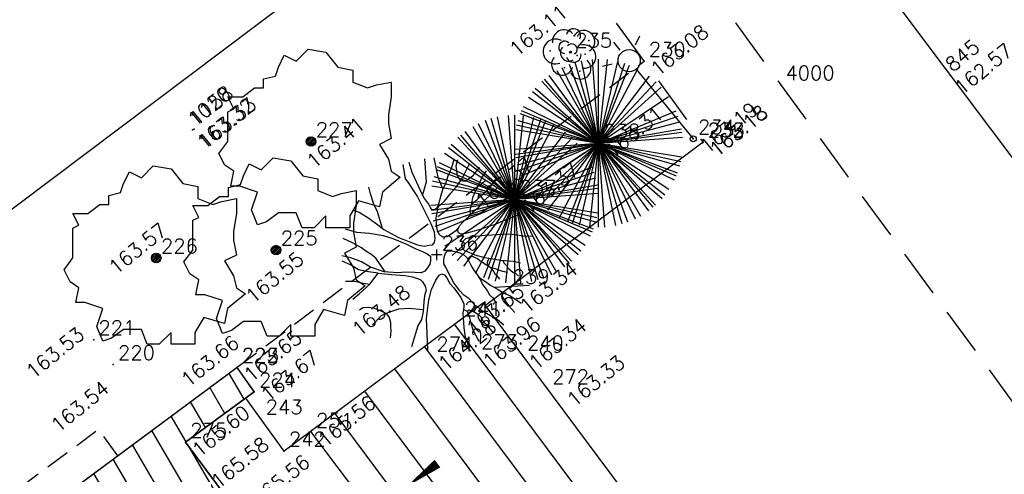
# Model space of a CAD drawing. Header units: feet. Extents: x 529188 to 529675, y 139816 to 140273.
# Tile 80 of 118: x 529457 to 529477, y 140024 to 140033. Entities that reach past the tile are written whole.
import ezdxf
from ezdxf.enums import TextEntityAlignment as Align

# ---------------------------------------------------------------- set-up
doc = ezdxf.new("R2010")
doc.units = ezdxf.units.FT
doc.header["$LTSCALE"] = 2
doc.header["$MEASUREMENT"] = 0
doc.header["$PDSIZE"] = 0.1
for name, pattern in [('CACHE', [0.375, 0.25, -0.125]), ('CACHEX2', [0.75, 0.5, -0.25]), ('CONTINU', [0])]:
    doc.linetypes.add(name, pattern=pattern)
doc.layers.get('0').update_dxf_attribs({"linetype": 'CONTINUOUS'})
for name, color, linetype in [('ARBRES', 70, 'CONTINUOUS'), ('ARBUSTES', 70, 'CONTINUOUS'), ('BATI', 10, 'CONTINUOUS'), ('BATI-HACHURES', 30, 'CONTINUOUS'), ('BORD_TOIT', 244, 'CACHE'), ('BORDURETTE', 20, 'CONTINUOUS'), ('CHEMIN', 33, 'CACHEX2'), ('ECLAIRAGE', 220, 'CONTINUOUS'), ('ESCALIERS', 6, 'CONTINUOUS'), ('LIM_HERBE', 83, 'CACHE'), ('SOCLES', 13, 'CONTINUOUS'), ('TOPOALT', 3, 'CONTINUOUS'), ('TOPOJIS', 7, 'CONTINUOUS'), ('TOPOJIS-GELE', 7, 'CONTINUOUS'), ('TOPOMAT', 142, 'CONTINUOUS')]:
    doc.layers.add(name, color=color, linetype=linetype)
doc.styles.get("Standard").update_dxf_attribs({"font": 'ROMANS.SHX'})

# ---------------------------------------------------------------- blocks, each defined once
blk = doc.blocks.new('TCPOINT')
at = {"color": 0}
blk.add_point((0, 0), dxfattribs=at)
at = {"layer": 'TOPOALT'}
blk.add_attdef('ALT', text='', height=0.3, dxfattribs=at).set_placement((0.1, -0.1), align=Align.TOP_LEFT)
at = {"layer": 'TOPOMAT'}
blk.add_attdef('MAT', (0.1, 0.1), '', height=0.3, dxfattribs=at)
blk = doc.blocks.new('190')
for p, q in [((0.052, 0), (-0.052, 0)), ((0, -0.052), (0, 0.052))]:
    blk.add_line(p, q)
for points in [[(-0.084, 0.235), (-0.076, 0.245), (-0.062, 0.33), (-0.074, 0.466), (-0.144, 0.639), (-0.44, 1.229), (-0.646, 1.539), (-0.688, 1.589), (-0.738, 1.896)], [(-0.619, 1.938), (-0.559, 1.732), (-0.46, 1.523), (-0.354, 1.285), (-0.291, 1.169), (-0.206, 1.053), (-0.142, 0.946), (-0.07, 0.952), (-0.02, 0.98), (0.016, 1.059), (0.061, 1.245), (0.098, 1.367), (0.171, 1.51), (0.208, 1.653), (0.282, 1.81), (0.336, 2.007)], [(-0.329, 1.239), (-0.245, 1.528), (-0.28, 2.015)], [(-0.09, 2.033), (-0.007, 1.626), (0.102, 1.375)], [(0.437, 0.574), (0.37, 0.496), (0.276, 0.425), (0.182, 0.369), (0.097, 0.362), (0.039, 0.398), (-0.01, 0.492), (-0.038, 0.629), (-0.043, 0.765), (-0.014, 0.901), (0.002, 1.001), (0.132, 1.122), (0.27, 1.286), (0.378, 1.415), (0.51, 1.6), (0.67, 1.921)], [(0.405, 1.994), (0.376, 1.859), (0.388, 1.766), (0.396, 1.687), (0.438, 1.6), (0.48, 1.557), (0.566, 1.542), (0.639, 1.591), (0.746, 1.669), (0.873, 1.838)], [(-0.144, 0.639), (-0.647, 0.843), (-0.975, 1.17), (-1.062, 1.55), (-1.169, 1.665)], [(-0.44, 1.229), (-0.82, 1.291), (-0.941, 1.636), (-0.968, 1.79)], [(0.686, 0.829), (0.676, 0.931), (0.713, 1.067), (0.728, 1.196), (0.773, 1.303), (0.838, 1.425), (0.926, 1.625), (1.021, 1.76)], [(0.711, 1.062), (0.821, 1.152), (0.894, 1.223), (0.995, 1.308), (1.082, 1.401), (1.24, 1.613)], [(-1.176, 0.542), (-1.281, 0.892), (-1.358, 1.058), (-1.428, 1.273), (-1.465, 1.412)], [(-0.975, 1.17), (-1.217, 1.309)], [(0.132, 1.122), (0.476, 1.119), (0.579, 1.291)], [(1.723, 0.836), (1.536, 0.765), (1.37, 0.702), (1.204, 0.625), (1.038, 0.576), (0.888, 0.52), (0.686, 0.464), (0.578, 0.437), (0.47, 0.423), (0.428, 0.452), (0.413, 0.495), (0.421, 0.545), (0.45, 0.595), (0.515, 0.666), (0.603, 0.759), (0.675, 0.816), (0.747, 0.901), (0.855, 0.994), (0.993, 1.144), (1.109, 1.257), (1.182, 1.336), (1.239, 1.392)], [(0.655, 0.801), (0.898, 0.871), (1.071, 0.985), (1.258, 1.07), (1.587, 1.273)], [(-1.807, 0.935), (-1.668, 0.889), (-1.462, 0.758), (-1.27, 0.62), (-1.148, 0.519), (-0.835, 0.351), (-0.435, 0.198), (-0.292, 0.167), (-0.199, 0.188), (-0.161, 0.191)], [(-0.647, 0.843), (-1.01, 0.877)], [(-0.396, 0.741), (-0.492, 0.981)], [(-0.435, 0.198), (-0.613, 0.549), (-0.837, 0.756), (-1.044, 0.791)], [(-0.613, 0.549), (-0.561, 0.687)], [(-1.963, 0.534), (-1.722, 0.466), (-1.45, 0.442), (-1.157, 0.397), (-0.957, 0.331), (-0.679, 0.22), (-0.472, 0.112), (-0.329, 0.06), (-0.249, 0.019)], [(1.739, -0.191), (1.585, -0.153), (1.326, -0.13), (0.983, -0.076), (0.782, -0.017), (0.653, 0.034), (0.56, 0.071), (0.504, 0.136), (0.497, 0.207), (0.526, 0.272), (0.584, 0.329), (0.678, 0.357), (0.778, 0.377), (0.872, 0.391), (0.994, 0.405), (1.13, 0.41), (1.252, 0.416), (1.374, 0.423), (1.489, 0.429), (1.633, 0.413), (1.798, 0.389), (1.999, 0.38)], [(-1.117, -0.371), (-1.319, -0.081), (-1.419, -0.002), (-1.525, 0.064), (-1.618, 0.137), (-1.796, 0.23), (-2.008, 0.328)], [(-0.472, 0.112), (-1.148, 0.135), (-1.39, 0.239)], [(-0.677, -0.381), (-0.803, -0.141), (-1.062, 0.014)], [(0.239, 0.074), (0.295, 0.074), (0.388, 0.051), (0.459, 0.029), (0.546, -0.015), (0.602, -0.073), (0.645, -0.145), (0.679, -0.217), (0.715, -0.282), (0.758, -0.347), (0.814, -0.42), (0.857, -0.485), (0.906, -0.571), (0.934, -0.636), (0.992, -0.708), (1.041, -0.781), (1.083, -0.86), (1.154, -0.918), (1.19, -0.976), (1.24, -1.019)], [(-0.168, -0.185), (-0.174, -0.214), (-0.224, -0.285), (-0.283, -0.356), (-0.362, -0.391), (-0.491, -0.383), (-0.677, -0.381), (-0.856, -0.393), (-1.143, -0.369), (-1.428, -0.274), (-1.621, -0.158), (-1.842, -0.076), (-2.034, -0.032)], [(-1.8, -0.948), (-1.67, -0.837), (-1.445, -0.632), (-1.264, -0.397), (-1.472, -0.374), (-1.679, -0.329), (-1.851, -0.227), (-2.029, -0.149)], [(-0.803, -0.141), (-0.975, -0.193)], [(0.622, -0.106), (0.681, -0.045), (0.731, -0.045), (0.832, -0.09), (0.889, -0.14), (0.953, -0.177), (1.017, -0.228), (1.074, -0.257), (1.131, -0.314), (1.174, -0.373), (1.202, -0.423), (1.238, -0.459), (1.294, -0.524)], [(1.46, -0.389), (1.367, -0.367), (1.282, -0.337), (1.21, -0.308), (1.109, -0.286), (1.053, -0.25), (1.038, -0.206), (1.039, -0.156), (1.077, -0.091)], [(1.368, -0.134), (1.384, -0.181), (1.44, -0.239), (1.468, -0.289), (1.526, -0.34), (1.582, -0.383), (1.64, -0.406), (1.698, -0.465)], [(-1.264, -0.397), (-0.985, -0.428), (-0.699, -0.452), (-0.542, -0.475), (-0.434, -0.512), (-0.378, -0.534), (-0.328, -0.584), (-0.271, -0.671), (-0.25, -0.757), (-0.288, -0.878), (-0.302, -1.008), (-0.319, -1.208), (-0.349, -1.379), (-0.43, -1.515), (-0.459, -1.601), (-0.565, -1.955)], [(0.787, -1.087), (0.644, -0.934), (0.545, -0.862), (0.459, -0.775), (0.332, -0.602), (0.261, -0.472), (0.212, -0.378), (0.163, -0.27), (0.127, -0.215)], [(-1.953, -0.569), (-1.767, -0.571), (-1.575, -0.61), (-1.443, -0.63)], [(-0.699, -0.452), (-1.01, -0.589), (-1.304, -0.796)], [(-0.219, -2.023), (-0.23, -1.674), (-0.249, -1.357), (-0.195, -0.963), (-0.143, -0.748), (-0.048, -0.549), (0.025, -0.441), (0.075, -0.413), (0.133, -0.435), (0.182, -0.5), (0.245, -0.615), (0.331, -0.709), (0.409, -0.818), (0.479, -0.912), (0.507, -0.976), (0.543, -1.042), (0.543, -1.107), (0.535, -1.163), (0.52, -1.235), (0.526, -1.35), (0.533, -1.451), (0.546, -1.551), (0.559, -1.651), (0.572, -1.745), (0.601, -1.81), (0.632, -1.934)], [(-0.048, -0.549), (0.199, -1.021), (0.182, -1.297)], [(0.245, -0.615), (0.406, -1.09), (0.268, -1.418), (0.406, -1.625), (0.493, -1.832)], [(0.859, -0.488), (1, -0.579), (1.114, -0.659), (1.27, -0.746), (1.385, -0.819), (1.513, -0.87), (1.754, -1.032)], [(1.183, -0.698), (1.926, -0.657)], [(1.328, -0.783), (1.356, -0.905), (1.426, -1.006), (1.483, -1.085), (1.622, -1.229)], [(-0.288, -0.878), (-0.682, -0.848), (-1.01, -1.004), (-1.338, -0.917)], [(-1.01, -1.004), (-1.027, -1.09)], [(-0.195, -0.963), (0.026, -1.435), (-0.077, -1.849), (-0.043, -1.935)], [(-1.662, -1.174), (-1.593, -1.125), (-1.479, -1.119), (-1.371, -1.134), (-1.257, -1.171), (-1.143, -1.222), (-1.093, -1.259), (-1.036, -1.338), (-1.009, -1.445), (-1.003, -1.524), (-0.996, -1.624), (-1.016, -1.763)], [(-0.316, -1.172), (-0.62, -1.148), (-0.835, -1.16), (-1.05, -1.229), (-1.201, -1.3), (-1.382, -1.493)], [(0.863, -1.843), (0.739, -1.603), (0.698, -1.452), (0.669, -1.345), (0.635, -1.243), (0.62, -1.208), (0.534, -1.169)], [(0.625, -1.219), (0.628, -1.193), (0.649, -1.171), (0.692, -1.193), (0.772, -1.223), (0.828, -1.26), (0.893, -1.317), (0.956, -1.426), (1.005, -1.476), (1.056, -1.534), (1.17, -1.665)], [(0.763, -1.219), (0.786, -1.151), (0.765, -1.087), (0.808, -1.087), (0.844, -1.116), (0.901, -1.174), (0.987, -1.225), (1.108, -1.291), (1.18, -1.334), (1.251, -1.378), (1.386, -1.49)], [(0.026, -1.435), (0.32, -1.625), (0.355, -1.78)], [(0.173, -1.53), (0.13, -1.832)]]:
    blk.add_lwpolyline(points)
blk.add_circle((0, 0), 0.25)
blk = doc.blocks.new('189')
h = blk.add_hatch()
h.set_pattern_fill('ANSI31', color=256, scale=0.2, style=0)
h.set_pattern_definition([(45, (-527485.07046, -148351.732363), (-0.0176776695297, 0.0176776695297), [])])
edge = h.paths.add_edge_path()
edge.add_arc((0, 0), 0.1, 0, 360)
for p, q in [((-0.311, 1.681), (-0.062, 1.93)), ((-0.062, 1.93), (0.311, 1.868)), ((0.311, 1.868), (0.56, 1.557)), ((-0.685, 1.557), (-0.56, 1.806)), ((-0.56, 1.806), (-0.311, 1.681)), ((-0.747, 1.37), (-0.685, 1.557)), ((0.56, 1.557), (0.872, 1.494)), ((0.872, 1.494), (0.872, 1.245)), ((-0.996, 1.308), (-0.747, 1.37)), ((-0.996, 1.121), (-0.996, 1.308)), ((0.872, 1.245), (1.183, 1.121)), ((1.37, 1.183), (1.681, 1.245)), ((1.681, 1.245), (1.681, 0.934)), ((-1.432, 0.934), (-1.183, 1.121)), ((-1.183, 1.121), (-0.996, 1.121)), ((1.183, 1.121), (1.37, 1.183)), ((-1.744, 0.934), (-1.432, 0.934)), ((-1.619, 0.685), (-1.744, 0.934)), ((1.681, 0.934), (1.619, 0.56)), ((-1.744, 0.623), (-1.619, 0.685)), ((-1.744, 0.249), (-1.744, 0.623)), ((1.619, 0.56), (1.619, 0.374)), ((-1.744, 0), (-1.744, 0.249)), ((1.619, 0.374), (1.681, 0.062)), ((-1.93, -0.249), (-1.744, 0)), ((1.681, 0.062), (1.432, -0.062)), ((1.432, -0.062), (1.619, -0.374)), ((-1.806, -0.498), (-1.93, -0.249)), ((1.619, -0.374), (1.681, -0.623)), ((-1.619, -0.623), (-1.806, -0.498)), ((-1.681, -0.934), (-1.619, -0.623)), ((1.868, -0.747), (1.494, -1.059)), ((1.681, -0.623), (1.868, -0.747)), ((-1.494, -0.934), (-1.681, -0.934)), ((-1.121, -1.059), (-1.494, -0.934)), ((-1.245, -1.432), (-1.121, -1.059)), ((1.494, -1.059), (1.432, -1.37)), ((-1.121, -1.744), (-1.245, -1.432)), ((0.996, -1.245), (0.81, -1.557)), ((1.432, -1.37), (0.996, -1.245)), ((-0.685, -1.494), (-0.934, -1.681)), ((-0.311, -1.494), (-0.685, -1.494)), ((-0.187, -1.806), (-0.311, -1.494)), ((0.311, -1.557), (0.062, -1.806)), ((0.311, -1.806), (0.311, -1.557)), ((0.81, -1.557), (0.81, -1.806)), ((-0.934, -1.681), (-1.121, -1.744)), ((0.062, -1.806), (-0.187, -1.806)), ((0.81, -1.806), (0.311, -1.806))]:
    blk.add_line(p, q)
blk.add_circle((0, 0), 0.1)
blk = doc.blocks.new('425')
at = {"ltscale": 3}
for p, q in [((-0.006, 2.407), (-0.006, 2.621)), ((0, 1.885), (0, 0))]:
    blk.add_line(p, q, dxfattribs=at)
at = {"linetype": 'CONTINU', "ltscale": 3}
for p, q in [((-0.324, 2.291), (-0.512, 2.376)), ((0.312, 2.291), (0.501, 2.376))]:
    blk.add_line(p, q, dxfattribs=at)
for centre, radius in [((0, 2.118), 0.233), ((0, 0), 0.0621)]:
    blk.add_circle(centre, radius, dxfattribs=at)
blk = doc.blocks.new('188')
blk.add_circle((0, 0), 0.0197)
for centre, radius, start, end in [((-0.136, 0.224), 0.244, 42.784, 187.1943), ((0.064, 0.343), 0.149, 334.0644, 169.9698), ((0.277, 0.224), 0.231, 300.5795, 149.4928), ((-0.314, 0.016), 0.259, 60.9553, 290.4982), ((-0.122, 0.103), 0.127, 45.6328, 268.8136), ((-0.039, -0.013), 0.173, 137.9595, 303.8229), ((0.028, 0.061), 0.114, 300.4488, 141.9945), ((0.285, -0.091), 0.245, 259.4673, 105.5912), ((-0.172, -0.255), 0.225, 139.2345, 343.6053), ((0.065, -0.056), 0.156, 199.4029, 9.2611), ((0.207, -0.342), 0.221, 201.5434, 50.9966)]:
    blk.add_arc(centre, radius, start, end)
for p in [(0.079, 0.341), (0.385, 0.246), (-0.424, 0.029), (0.138, -0.069), (0.306, -0.04), (-0.128, -0.325), (0.198, -0.394)]:
    blk.add_point(p)
blk = doc.blocks.new('194')
for p, q in [((0.0285, 0), (-0.0285, 0)), ((0, -0.0285), (0, 0.0285))]:
    blk.add_line(p, q)
for points in [[(-0.4405, 0.2346), (-0.406, 0.2232), (-0.355, 0.1909), (-0.3075, 0.1567), (-0.2773, 0.1317), (-0.1997, 0.0902), (-0.1007, 0.0521), (-0.0653, 0.0445), (-0.0424, 0.0497), (-0.0227, 0.0514), (-0.0119, 0.0637), (-0.0083, 0.0848), (-0.0114, 0.1186), (-0.0288, 0.1613), (-0.102, 0.3075), (-0.1528, 0.3842), (-0.1634, 0.3967), (-0.1757, 0.4726)], [(-0.1462, 0.4831), (-0.1313, 0.432), (-0.1069, 0.3801), (-0.0807, 0.3213), (-0.0651, 0.2926), (-0.044, 0.264), (-0.0281, 0.2373), (-0.0104, 0.2388), (0.0021, 0.2458), (0.0111, 0.2654), (0.0222, 0.3113), (0.0312, 0.3417), (0.0493, 0.377), (0.0586, 0.4125), (0.0767, 0.4513), (0.0903, 0.5)], [(-0.0745, 0.3099), (-0.0536, 0.3814), (-0.0623, 0.5021)], [(-0.0153, 0.5064), (0.0053, 0.4057), (0.0323, 0.3437)], [(0.1153, 0.1452), (0.0987, 0.1259), (0.0754, 0.1083), (0.0521, 0.0944), (0.0309, 0.0929), (0.0166, 0.1018), (0.0044, 0.125), (-0.0023, 0.1589), (-0.0037, 0.1925), (0.0036, 0.2263), (0.0075, 0.2511), (0.0397, 0.281), (0.0739, 0.3216), (0.1007, 0.3535), (0.1332, 0.3992), (0.173, 0.4788)], [(0.1073, 0.4968), (0.1, 0.4635), (0.1032, 0.4403), (0.1049, 0.4208), (0.1155, 0.3993), (0.1258, 0.3888), (0.1472, 0.3849), (0.1651, 0.3972), (0.1918, 0.4164), (0.2232, 0.4582)], [(0.1768, 0.2085), (0.1743, 0.2338), (0.1834, 0.2673), (0.1874, 0.2994), (0.1983, 0.3258), (0.2144, 0.3559), (0.2363, 0.4056), (0.2597, 0.439)], [(0.1831, 0.2662), (0.2104, 0.2885), (0.2283, 0.3061), (0.2533, 0.327), (0.2749, 0.35), (0.314, 0.4026)], [(-0.2842, 0.1374), (-0.3103, 0.2241), (-0.3293, 0.265), (-0.3466, 0.3184), (-0.3557, 0.3528)], [(0.4336, 0.21), (0.3872, 0.1927), (0.3462, 0.177), (0.3051, 0.1579), (0.2641, 0.1458), (0.2267, 0.1318), (0.1767, 0.1181), (0.1501, 0.1113), (0.1233, 0.1079), (0.1129, 0.115), (0.1094, 0.1258), (0.1112, 0.1382), (0.1183, 0.1505), (0.1346, 0.1682), (0.1562, 0.1911), (0.1741, 0.2053), (0.1921, 0.2263), (0.2188, 0.2492), (0.253, 0.2864), (0.2817, 0.3144), (0.2996, 0.3339), (0.3139, 0.3479)], [(0.1692, 0.2014), (0.2292, 0.2189), (0.2721, 0.247), (0.3185, 0.268), (0.4, 0.3184)], [(-0.4791, 0.1354), (-0.4193, 0.1186), (-0.3521, 0.1127), (-0.2795, 0.1016), (-0.2299, 0.0851), (-0.1611, 0.0578), (-0.1098, 0.0308), (-0.0745, 0.0181), (-0.0498, 0.0055), (-0.0322, -0.007), (-0.0324, -0.0321), (-0.036, -0.0498), (-0.0485, -0.0674), (-0.063, -0.085), (-0.0825, -0.0936), (-0.1146, -0.0916), (-0.1605, -0.0912), (-0.205, -0.0942), (-0.2759, -0.0882), (-0.3466, -0.0647), (-0.3942, -0.0359), (-0.4489, -0.0157), (-0.4967, -0.0047)], [(0.4374, -0.0442), (0.3993, -0.0348), (0.3353, -0.0291), (0.2503, -0.0157), (0.2007, -0.0011), (0.1687, 0.0116), (0.1457, 0.0208), (0.1317, 0.0367), (0.1301, 0.0545), (0.1373, 0.0705), (0.1516, 0.0845), (0.1748, 0.0916), (0.1997, 0.0965), (0.2228, 0.0999), (0.253, 0.1033), (0.2869, 0.1047), (0.3171, 0.1062), (0.3473, 0.1078), (0.3758, 0.1093), (0.4113, 0.1053), (0.4521, 0.0996), (0.5019, 0.0974)], [(-0.2695, -0.0887), (-0.3195, -0.0169), (-0.3443, 0.0028), (-0.3706, 0.0191), (-0.3936, 0.037), (-0.4376, 0.0602), (-0.4902, 0.0843)], [(0.2018, -0.266), (0.1666, -0.2282), (0.1419, -0.2102), (0.1207, -0.1888), (0.0892, -0.1459), (0.0717, -0.1136), (0.0595, -0.0904), (0.0473, -0.0638), (0.0367, -0.0476), (0.0369, -0.0298), (0.0388, -0.0121), (0.046, 0.009), (0.0534, 0.0197), (0.0639, 0.0215), (0.0799, 0.0214), (0.103, 0.0158), (0.1207, 0.0103), (0.1421, -0.0006), (0.1561, -0.0148), (0.1666, -0.0327), (0.1752, -0.0505), (0.1841, -0.0667), (0.1946, -0.0829), (0.2086, -0.1007), (0.2192, -0.1169), (0.2314, -0.1382), (0.2383, -0.1543), (0.2525, -0.1722), (0.2648, -0.1901), (0.275, -0.2097), (0.2927, -0.2242), (0.3016, -0.2384), (0.3139, -0.2492)], [(-0.4388, -0.2315), (-0.4064, -0.2041), (-0.3508, -0.1534), (-0.3061, -0.0952), (-0.3575, -0.0894), (-0.4087, -0.0783), (-0.4512, -0.0531), (-0.4954, -0.0337)], [(0.1609, -0.023), (0.1756, -0.008), (0.188, -0.0081), (0.213, -0.019), (0.227, -0.0315), (0.243, -0.0407), (0.2587, -0.0532), (0.273, -0.0604), (0.287, -0.0747), (0.2975, -0.0891), (0.3045, -0.1016), (0.3134, -0.1104), (0.3274, -0.1266)], [(0.3686, -0.0932), (0.3455, -0.0876), (0.3244, -0.0804), (0.3067, -0.0731), (0.2817, -0.0676), (0.2676, -0.0587), (0.2641, -0.0479), (0.2642, -0.0355), (0.2736, -0.0194)], [(0.3457, -0.03), (0.3496, -0.0416), (0.3636, -0.0559), (0.3705, -0.0684), (0.3848, -0.0809), (0.3988, -0.0917), (0.4131, -0.0972), (0.4275, -0.112)], [(-0.3061, -0.0952), (-0.2369, -0.1029), (-0.166, -0.1089), (-0.1272, -0.1145), (-0.1005, -0.1235), (-0.0865, -0.129), (-0.0742, -0.1415), (-0.0601, -0.163), (-0.0549, -0.1842), (-0.0642, -0.2142), (-0.0679, -0.2463), (-0.072, -0.2958), (-0.0794, -0.3382), (-0.0994, -0.3718), (-0.1066, -0.3931), (-0.1329, -0.4808)], [(-0.0473, -0.4976), (-0.05, -0.4112), (-0.0547, -0.3328), (-0.0414, -0.2353), (-0.0285, -0.1821), (-0.0049, -0.1327), (0.0131, -0.1061), (0.0256, -0.0991), (0.0399, -0.1046), (0.0521, -0.1205), (0.0677, -0.1491), (0.0889, -0.1725), (0.1082, -0.1994), (0.1257, -0.2227), (0.1326, -0.2386), (0.1415, -0.2547), (0.1414, -0.2708), (0.1395, -0.2849), (0.1357, -0.3026), (0.1372, -0.3311), (0.1389, -0.356), (0.1421, -0.3808), (0.1455, -0.4057), (0.1487, -0.4288), (0.1559, -0.445), (0.1635, -0.4757)], [(-0.4766, -0.1378), (-0.4306, -0.1383), (-0.3828, -0.1477), (-0.3504, -0.1528)], [(0.2196, -0.1177), (0.2545, -0.1401), (0.2828, -0.1601), (0.3215, -0.1816), (0.3499, -0.1996), (0.3816, -0.2123), (0.4412, -0.2523)], [(0.3, -0.1696), (0.4838, -0.1595)], [(0.3358, -0.1907), (0.3426, -0.221), (0.3602, -0.246), (0.3741, -0.2656), (0.4085, -0.3011)], [(-0.4044, -0.2875), (-0.3874, -0.2752), (-0.3592, -0.2738), (-0.3325, -0.2777), (-0.3041, -0.2867), (-0.2761, -0.2993), (-0.2635, -0.3084), (-0.2496, -0.328), (-0.2428, -0.3545), (-0.2413, -0.3742), (-0.2395, -0.399), (-0.2445, -0.4333)], [(-0.0712, -0.287), (-0.1464, -0.281), (-0.1996, -0.284), (-0.253, -0.3012), (-0.2903, -0.3186), (-0.3352, -0.3665)], [(0.2206, -0.4531), (0.1899, -0.3937), (0.1798, -0.3563), (0.1727, -0.3297), (0.1642, -0.3046), (0.1606, -0.2958), (0.1392, -0.2862)], [(0.1618, -0.2987), (0.1626, -0.2921), (0.1677, -0.2868), (0.1784, -0.2923), (0.1981, -0.2995), (0.2121, -0.3087), (0.228, -0.3229), (0.2436, -0.3498), (0.2559, -0.3624), (0.2684, -0.3766), (0.2966, -0.409)], [(0.1958, -0.2987), (0.2016, -0.2818), (0.1964, -0.2659), (0.2071, -0.266), (0.2161, -0.2732), (0.23, -0.2874), (0.2514, -0.3), (0.2814, -0.3163), (0.2991, -0.3272), (0.3167, -0.3381), (0.3501, -0.3657)]]:
    blk.add_lwpolyline(points)
blk = doc.blocks.new('192')
for p, q in [((0.61, -1.651), (-0.61, 1.651)), ((-0.545, -1.674), (0.545, 1.673)), ((0.495, -1.689), (-0.494, 1.689)), ((-0.399, -1.714), (0.399, 1.714)), ((0.361, -1.723), (-0.361, 1.723)), ((-0.186, -1.75), (0.186, 1.75)), ((0.129, -1.755), (-0.129, 1.755)), ((0, -1.76), (0, 1.76)), ((-0.879, 1.525), (0.879, -1.525)), ((-0.822, -1.557), (0.822, 1.556)), ((-0.768, 1.584), (0.768, -1.584)), ((-0.647, -1.637), (0.647, 1.637)), ((-1.203, -1.285), (1.203, 1.285)), ((-1.189, 1.298), (1.189, -1.298)), ((-1.138, 1.343), (1.138, -1.342)), ((-1.062, -1.404), (1.062, 1.403)), ((-1.046, 1.416), (1.046, -1.416)), ((-1.389, 1.081), (1.389, -1.081)), ((-1.329, 1.154), (1.329, -1.154)), ((-1.309, -1.177), (1.309, 1.177)), ((-1.473, 0.963), (1.473, -0.963)), ((-1.462, -0.98), (1.462, 0.98)), ((-1.647, 0.622), (1.646, -0.622)), ((-1.624, -0.68), (1.623, 0.68)), ((-1.621, 0.685), (1.621, -0.685)), ((-1.583, 0.769), (1.583, -0.769)), ((-1.701, -0.451), (1.701, 0.451)), ((-1.695, 0.474), (1.695, -0.474)), ((-1.667, -0.566), (1.666, 0.566)), ((-1.745, -0.23), (1.745, 0.23)), ((-1.737, 0.284), (1.737, -0.284)), ((-1.734, -0.301), (1.734, 0.301)), ((-1.718, 0.384), (1.718, -0.383)), ((-1.756, -0.126), (1.755, 0.126)), ((0, 0), (1.138, -1.342))]:
    blk.add_line(p, q)

msp = doc.modelspace()

# ---------------------------------------------------------------- hatches: boundary and pattern name
at = {"layer": 'BATI-HACHURES'}
h = msp.add_hatch(dxfattribs=at)
h.set_pattern_fill('ANSI31', color=256, scale=4, angle=36, style=0)
h.set_pattern_definition([(120.33073, (529369.40005, 139849.6858), (-0.4315624, -0.2524953), [])])
edge = h.paths.add_edge_path()
edge.add_line((529449.762, 140017.584), (529450.25, 140016.925))
edge.add_line((529450.25, 140016.925), (529452.038, 140018.235))
edge.add_line((529452.038, 140018.235), (529451.541, 140018.906))
edge.add_line((529451.541, 140018.906), (529461.123, 140026.004))
edge.add_line((529461.123, 140026.004), (529461.486, 140025.492))
edge.add_line((529461.486, 140025.492), (529460.044, 140024.438))
edge.add_line((529460.044, 140024.438), (529468.446, 140013.152))
edge.add_line((529468.446, 140013.152), (529464.219, 140010.192))
edge.add_line((529464.219, 140010.192), (529466.637, 140006.914))
edge.add_line((529466.637, 140006.914), (529467.08, 140007.241))
edge.add_line((529467.08, 140007.241), (529467.224, 140007.043))
edge.add_line((529467.224, 140007.043), (529455.263, 139998.214))
edge.add_line((529455.263, 139998.214), (529454.693, 139998.982))
edge.add_line((529454.693, 139998.982), (529453.629, 139998.192))
edge.add_line((529453.629, 139998.192), (529454.787, 139996.632))
edge.add_line((529454.787, 139996.632), (529443.903, 139988.552))
edge.add_line((529443.903, 139988.552), (529439.564, 139994.392))
edge.add_line((529439.564, 139994.392), (529442.13, 139996.302))
edge.add_line((529442.13, 139996.302), (529442.052, 139996.406))
edge.add_line((529442.052, 139996.406), (529442.269, 139996.567))
edge.add_line((529442.269, 139996.567), (529441.339, 139997.809))
edge.add_line((529441.339, 139997.809), (529441.123, 139997.647))
edge.add_line((529441.123, 139997.647), (529441.087, 139997.695))
edge.add_line((529441.087, 139997.695), (529438.521, 139995.786))
edge.add_line((529438.521, 139995.786), (529435.223, 140000.219))
edge.add_line((529435.223, 140000.219), (529437.819, 140002.186))
edge.add_line((529437.819, 140002.186), (529434.679, 140006.477))
edge.add_line((529434.679, 140006.477), (529442.935, 140012.589))
edge.add_line((529442.935, 140012.589), (529443.738, 140011.504))
edge.add_line((529443.738, 140011.504), (529444.868, 140012.341))
edge.add_line((529444.868, 140012.341), (529444.093, 140013.387))
edge.add_line((529444.093, 140013.387), (529449.76, 140017.586))

# ---------------------------------------------------------------- linework, layer by layer
at = {"layer": 'BATI', "flags": 128}
for points in [[(529451.541, 140018.906), (529461.123, 140026.004), (529461.486, 140025.492), (529460.044, 140024.438), (529468.446, 140013.152), (529464.219, 140010.192), (529466.637, 140006.914), (529467.08, 140007.241), (529467.224, 140007.043), (529455.263, 139998.214)], [(529455.263, 139998.214), (529467.226, 140007.04), (529467.08, 140007.241), (529466.637, 140006.914), (529464.219, 140010.192), (529468.446, 140013.152), (529460.044, 140024.438), (529461.486, 140025.492), (529461.124, 140026.004), (529451.541, 140018.906)]]:
    msp.add_lwpolyline(points, dxfattribs=at)
at = {"layer": 'BORD_TOIT', "flags": 128}
msp.add_lwpolyline([(529458.628, 140024.156), (529458.224, 140024.702), (529455.106, 140022.393), (529455.511, 140021.846)], dxfattribs=at)
at = {"layer": 'BORDURETTE', "flags": 128}
for points in [[(529450.12, 140024.592), (529468.682, 140038.558)], [(529471.25, 140038.533), (529485.429, 140019.656), (529484.888, 140017.131), (529464.502, 140001.703), (529452.155, 139992.286)]]:
    msp.add_lwpolyline(points, dxfattribs=at)
at = {"layer": 'CHEMIN', "flags": 128}
for points in [[(529468.021, 140038.06), (529479.118, 140022.887), (529476.39, 140020.828), (529481.105, 140014.268)], [(529466.406, 140036.846), (529470.881, 140030.728)]]:
    msp.add_lwpolyline(points, dxfattribs=at)
at = {"layer": 'ESCALIERS', "flags": 128}
for points in [[(529473.023, 140018.309), (529466.286, 140027.355), (529462.11, 140024.253), (529461.309, 140025.363)], [(529465.68, 140026.905), (529468.46, 140023.173)], [(529465.052, 140026.438), (529467.833, 140022.705)], [(529464.425, 140025.972), (529467.205, 140022.238)], [(529463.797, 140025.505), (529466.578, 140021.771)], [(529463.169, 140025.039), (529465.95, 140021.304)], [(529462.664, 140024.664), (529465.462, 140020.94), (529465.171, 140020.723), (529469.083, 140015.423), (529469.395, 140015.656), (529471.531, 140012.758)]]:
    msp.add_lwpolyline(points, dxfattribs=at)
msp.add_lwpolyline([(529466.976, 140025.222, 0, 0, 0), (529464.671, 140023.506, 0, 0.2, 0), (529465.322, 140023.99, 0.2, 0.2, 0)], format="xyseb", dxfattribs=at)
at = {"layer": 'LIM_HERBE', "flags": 128}
msp.add_lwpolyline([(529461.13, 140026.008), (529469.648, 140032.413)], dxfattribs=at)
at = {"layer": 'SOCLES', "flags": 128}
msp.add_lwpolyline([(529470.885, 140030.722), (529466.325, 140027.302)], dxfattribs=at)

# ---------------------------------------------------------------- block references
at = {"layer": 'ARBRES', "rotation": 39.33073407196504}
msp.add_blockref('190', (529454.286, 140035.367), dxfattribs=at)
at = {"layer": 'ARBRES'}
for name, p in [('189', (529462.674, 140030.735)), ('192', (529468.698, 140030.698)), ('192', (529466.939, 140029.525)), ('189', (529461.941, 140028.461)), ('189', (529459.432, 140028.295))]:
    msp.add_blockref(name, p, dxfattribs=at)
at = {"layer": 'ARBRES', "xscale": 4.007826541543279, "yscale": 4.007826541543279, "zscale": 4.007826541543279}
msp.add_blockref('194', (529465.308, 140028.362), dxfattribs=at)
at = {"layer": 'ARBUSTES'}
msp.add_blockref('188', (529468.109, 140032.604), dxfattribs=at)
at = {"layer": 'ECLAIRAGE', "rotation": 39.33073407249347}
msp.add_blockref('425', (529470.68, 140030.79), dxfattribs=at)
at = {"layer": 'TOPOJIS'}
ref = msp.add_blockref('TCPOINT', (529468.109, 140032.604), dxfattribs=at)
ref.add_attrib('MAT', '235', (529468.209, 140032.704), dxfattribs={"layer": 'TOPOMAT', "height": 0.3})
ref.add_attrib('ALT', '163.11', dxfattribs={"layer": 'TOPOALT', "height": 0.3, "rotation": 39.3307}).set_placement((529466.793, 140032.727), align=Align.TOP_LEFT)
ref = msp.add_blockref('TCPOINT', (529469.648, 140032.413), dxfattribs=at)
ref.add_attrib('MAT', '230', (529469.748, 140032.513), dxfattribs={"layer": 'TOPOMAT', "height": 0.3})
ref.add_attrib('ALT', '163.08', dxfattribs={"layer": 'TOPOALT', "height": 0.3, "rotation": 39.3307}).set_placement((529469.748, 140032.313), align=Align.TOP_LEFT)
ref = msp.add_blockref('TCPOINT', (529476.062, 140032.123, 162.572), dxfattribs=at)
ref.add_attrib('MAT', '845', (529476.112, 140032.173, 162.572), dxfattribs={"layer": 'TOPOMAT', "height": 0.3, "rotation": 39.3307})
ref.add_attrib('ALT', '162.57', dxfattribs={"layer": 'TOPOALT', "height": 0.3, "rotation": 39.3307}).set_placement((529476.112, 140031.923, 162.572), align=Align.TOP_LEFT)
msp.add_blockref('TCPOINT', (529472.511, 140031.92), dxfattribs=at).add_auto_attribs({'MAT': '4000'})
ref = msp.add_blockref('TCPOINT', (529470.68, 140030.79), dxfattribs=at)
ref.add_attrib('MAT', '234', (529470.78, 140030.89), dxfattribs={"layer": 'TOPOMAT', "height": 0.3})
ref.add_attrib('ALT', '163.19', dxfattribs={"layer": 'TOPOJIS-GELE', "height": 0.3, "rotation": 39.3307}).set_placement((529470.78, 140030.69), align=Align.TOP_LEFT)
ref = msp.add_blockref('TCPOINT', (529470.881, 140030.728), dxfattribs=at)
ref.add_attrib('MAT', '232', (529470.981, 140030.828), dxfattribs={"layer": 'TOPOMAT', "height": 0.3})
ref.add_attrib('ALT', '163.18', dxfattribs={"layer": 'TOPOALT', "height": 0.3, "rotation": 39.3307}).set_placement((529470.981, 140030.628), align=Align.TOP_LEFT)
ref = msp.add_blockref('TCPOINT', (529470.885, 140030.722), dxfattribs=at)
ref.add_attrib('MAT', '233', (529470.985, 140030.822), dxfattribs={"layer": 'TOPOMAT', "height": 0.3})
ref.add_attrib('ALT', '163.18', dxfattribs={"layer": 'TOPOJIS-GELE', "height": 0.3, "rotation": 39.3307}).set_placement((529470.985, 140030.622), align=Align.TOP_LEFT)
ref = msp.add_blockref('TCPOINT', (529468.698, 140030.698), dxfattribs=at)
ref.add_attrib('MAT', '238', (529468.798, 140030.798), dxfattribs={"layer": 'TOPOMAT', "height": 0.3})
ref.add_attrib('ALT', '163.31', dxfattribs={"layer": 'TOPOALT', "height": 0.3, "rotation": 39.3307}).set_placement((529468.798, 140030.598), align=Align.TOP_LEFT)
ref = msp.add_blockref('TCPOINT', (529462.674, 140030.735), dxfattribs=at)
ref.add_attrib('MAT', '227', (529462.774, 140030.835), dxfattribs={"layer": 'TOPOMAT', "height": 0.3})
ref.add_attrib('ALT', '163.41', dxfattribs={"layer": 'TOPOALT', "height": 0.3, "rotation": 39.3307}).set_placement((529462.548, 140030.378), align=Align.TOP_LEFT)
ref = msp.add_blockref('TCPOINT', (529466.939, 140029.525), dxfattribs=at)
ref.add_attrib('MAT', '237', (529467.039, 140029.625), dxfattribs={"layer": 'TOPOMAT', "height": 0.3})
ref.add_attrib('ALT', '163.37', dxfattribs={"layer": 'TOPOALT', "height": 0.3, "rotation": 39.3307}).set_placement((529466.077, 140029.54), align=Align.TOP_LEFT)
ref = msp.add_blockref('TCPOINT', (529466.939, 140029.525), dxfattribs=at)
ref.add_attrib('MAT', '237', (529467.039, 140029.625), dxfattribs={"layer": 'TOPOMAT', "height": 0.3})
ref.add_attrib('ALT', '163.37', dxfattribs={"layer": 'TOPOJIS-GELE', "height": 0.3, "rotation": 39.3307}).set_placement((529467.039, 140029.425), align=Align.TOP_LEFT)
ref = msp.add_blockref('TCPOINT', (529459.432, 140028.295), dxfattribs=at)
ref.add_attrib('MAT', '226', (529459.532, 140028.395), dxfattribs={"layer": 'TOPOMAT', "height": 0.3})
ref.add_attrib('ALT', '163.57', dxfattribs={"layer": 'TOPOALT', "height": 0.3, "rotation": 39.3307}).set_placement((529458.399, 140028.162), align=Align.TOP_LEFT)
ref = msp.add_blockref('TCPOINT', (529461.941, 140028.461), dxfattribs=at)
ref.add_attrib('MAT', '225', (529462.041, 140028.561), dxfattribs={"layer": 'TOPOMAT', "height": 0.3})
ref.add_attrib('ALT', '163.55', dxfattribs={"layer": 'TOPOALT', "height": 0.3, "rotation": 39.3307}).set_placement((529461.268, 140027.555), align=Align.TOP_LEFT)
ref = msp.add_blockref('TCPOINT', (529466.797, 140027.656), dxfattribs=at)
ref.add_attrib('MAT', '239', (529466.897, 140027.756), dxfattribs={"layer": 'TOPOMAT', "height": 0.3})
ref.add_attrib('ALT', '163.34', dxfattribs={"layer": 'TOPOALT', "height": 0.3, "rotation": 39.3307}).set_placement((529467.004, 140027.344), align=Align.TOP_LEFT)
ref = msp.add_blockref('TCPOINT', (529465.788, 140026.984), dxfattribs=at)
ref.add_attrib('MAT', '241', (529465.888, 140027.084), dxfattribs={"layer": 'TOPOMAT', "height": 0.3})
ref.add_attrib('ALT', '163.65', dxfattribs={"layer": 'TOPOJIS-GELE', "height": 0.3, "rotation": 39.3307}).set_placement((529465.888, 140026.884), align=Align.TOP_LEFT)
ref = msp.add_blockref('TCPOINT', (529458.122, 140026.584), dxfattribs=at)
ref.add_attrib('MAT', '221', (529458.222, 140026.684), dxfattribs={"layer": 'TOPOMAT', "height": 0.3})
ref.add_attrib('ALT', '163.53', dxfattribs={"layer": 'TOPOALT', "height": 0.3, "rotation": 39.3307}).set_placement((529456.669, 140025.979), align=Align.TOP_LEFT)
ref = msp.add_blockref('TCPOINT', (529465.199, 140026.241), dxfattribs=at)
ref.add_attrib('MAT', '274', (529465.299, 140026.341), dxfattribs={"layer": 'TOPOMAT', "height": 0.3})
ref.add_attrib('ALT', '164.28', dxfattribs={"layer": 'TOPOALT', "height": 0.3, "rotation": 39.3307}).set_placement((529465.299, 140026.141), align=Align.TOP_LEFT)
ref = msp.add_blockref('TCPOINT', (529467.097, 140026.266), dxfattribs=at)
ref.add_attrib('MAT', '240', (529467.197, 140026.366), dxfattribs={"layer": 'TOPOMAT', "height": 0.3})
ref.add_attrib('ALT', '163.34', dxfattribs={"layer": 'TOPOALT', "height": 0.3, "rotation": 39.3307}).set_placement((529467.197, 140026.166), align=Align.TOP_LEFT)
ref = msp.add_blockref('TCPOINT', (529461.13, 140026.008), dxfattribs=at)
ref.add_attrib('MAT', '223', (529461.23, 140026.108), dxfattribs={"layer": 'TOPOMAT', "height": 0.3})
ref.add_attrib('ALT', '163.65', dxfattribs={"layer": 'TOPOJIS-GELE', "height": 0.3, "rotation": 39.3307}).set_placement((529461.23, 140025.908), align=Align.TOP_LEFT)
ref = msp.add_blockref('TCPOINT', (529458.532, 140026.065), dxfattribs=at)
ref.add_attrib('MAT', '220', (529458.632, 140026.165), dxfattribs={"layer": 'TOPOMAT', "height": 0.3})
ref.add_attrib('ALT', '163.54', dxfattribs={"layer": 'TOPOALT', "height": 0.3, "rotation": 39.3307}).set_placement((529457.189, 140024.855), align=Align.TOP_LEFT)
ref = msp.add_blockref('TCPOINT', (529461.123, 140026.004), dxfattribs=at)
ref.add_attrib('MAT', '222', (529461.223, 140026.104), dxfattribs={"layer": 'TOPOMAT', "height": 0.3})
ref.add_attrib('ALT', '163.66', dxfattribs={"layer": 'TOPOALT', "height": 0.3, "rotation": 39.3307}).set_placement((529459.915, 140025.805), align=Align.TOP_LEFT)
ref = msp.add_blockref('TCPOINT', (529461.486, 140025.492), dxfattribs=at)
ref.add_attrib('MAT', '224', (529461.586, 140025.592), dxfattribs={"layer": 'TOPOMAT', "height": 0.3})
ref.add_attrib('ALT', '163.67', dxfattribs={"layer": 'TOPOALT', "height": 0.3, "rotation": 39.3307}).set_placement((529461.584, 140025.493), align=Align.TOP_LEFT)
ref = msp.add_blockref('TCPOINT', (529467.624, 140025.559), dxfattribs=at)
ref.add_attrib('MAT', '272', (529467.724, 140025.659), dxfattribs={"layer": 'TOPOMAT', "height": 0.3})
ref.add_attrib('ALT', '163.33', dxfattribs={"layer": 'TOPOALT', "height": 0.3, "rotation": 39.3307}).set_placement((529467.996, 140025.389), align=Align.TOP_LEFT)
ref = msp.add_blockref('TCPOINT', (529461.626, 140024.924), dxfattribs=at)
ref.add_attrib('MAT', '243', (529461.726, 140025.024), dxfattribs={"layer": 'TOPOMAT', "height": 0.3})
ref.add_attrib('ALT', '165.58', dxfattribs={"layer": 'TOPOALT', "height": 0.3, "rotation": 39.3307}).set_placement((529460.539, 140023.676), align=Align.TOP_LEFT)
ref = msp.add_blockref('TCPOINT', (529462.68, 140024.644), dxfattribs=at)
ref.add_attrib('MAT', '251', (529462.78, 140024.744), dxfattribs={"layer": 'TOPOMAT', "height": 0.3})
ref.add_attrib('ALT', '165.56', dxfattribs={"layer": 'TOPOJIS-GELE', "height": 0.3, "rotation": 39.3307}).set_placement((529462.78, 140024.544), align=Align.TOP_LEFT)
at = {"layer": 'TOPOJIS-GELE'}
ref = msp.add_blockref('TCPOINT', (529460.192, 140030.98, 163.321), dxfattribs=at)
ref.add_attrib('MAT', '1020', (529460.242, 140031.03, 163.321), dxfattribs={"layer": 'TOPOMAT', "height": 0.3, "rotation": 39.3307})
ref.add_attrib('ALT', '163.32', dxfattribs={"layer": 'TOPOALT', "height": 0.3, "rotation": 39.3307}).set_placement((529460.242, 140030.78, 163.321), align=Align.TOP_LEFT)
ref = msp.add_blockref('TCPOINT', (529460.227, 140030.994, 163.334), dxfattribs=at)
ref.add_attrib('MAT', '1158', (529460.277, 140031.044, 163.334), dxfattribs={"layer": 'TOPOMAT', "height": 0.3, "rotation": 39.3307})
ref.add_attrib('ALT', '163.33', dxfattribs={"layer": 'TOPOALT', "height": 0.3, "rotation": 39.3307}).set_placement((529460.277, 140030.794, 163.334), align=Align.TOP_LEFT)
ref = msp.add_blockref('TCPOINT', (529465.308, 140028.362), dxfattribs=at)
ref.add_attrib('MAT', '236', (529465.408, 140028.462), dxfattribs={"layer": 'TOPOMAT', "height": 0.3})
ref.add_attrib('ALT', '163.48', dxfattribs={"layer": 'TOPOALT', "height": 0.3, "rotation": 39.3307}).set_placement((529463.495, 140026.862), align=Align.TOP_LEFT)
ref = msp.add_blockref('TCPOINT', (529466.135, 140026.295), dxfattribs=at)
ref.add_attrib('MAT', '273', (529466.235, 140026.395), dxfattribs={"layer": 'TOPOMAT', "height": 0.3})
ref.add_attrib('ALT', '163.96', dxfattribs={"layer": 'TOPOALT', "height": 0.3, "rotation": 39.3307}).set_placement((529466.235, 140026.195), align=Align.TOP_LEFT)
ref = msp.add_blockref('TCPOINT', (529460.044, 140024.438), dxfattribs=at)
ref.add_attrib('MAT', '275', (529460.144, 140024.538), dxfattribs={"layer": 'TOPOMAT', "height": 0.3})
ref.add_attrib('ALT', '165.60', dxfattribs={"layer": 'TOPOALT', "height": 0.3, "rotation": 39.3307}).set_placement((529460.144, 140024.338), align=Align.TOP_LEFT)
ref = msp.add_blockref('TCPOINT', (529462.11, 140024.253), dxfattribs=at)
ref.add_attrib('MAT', '242', (529462.21, 140024.353), dxfattribs={"layer": 'TOPOMAT', "height": 0.3})
ref.add_attrib('ALT', '165.56', dxfattribs={"layer": 'TOPOALT', "height": 0.3, "rotation": 39.3307}).set_placement((529461.397, 140023.305), align=Align.TOP_LEFT)

doc.saveas('drawing.dxf')
